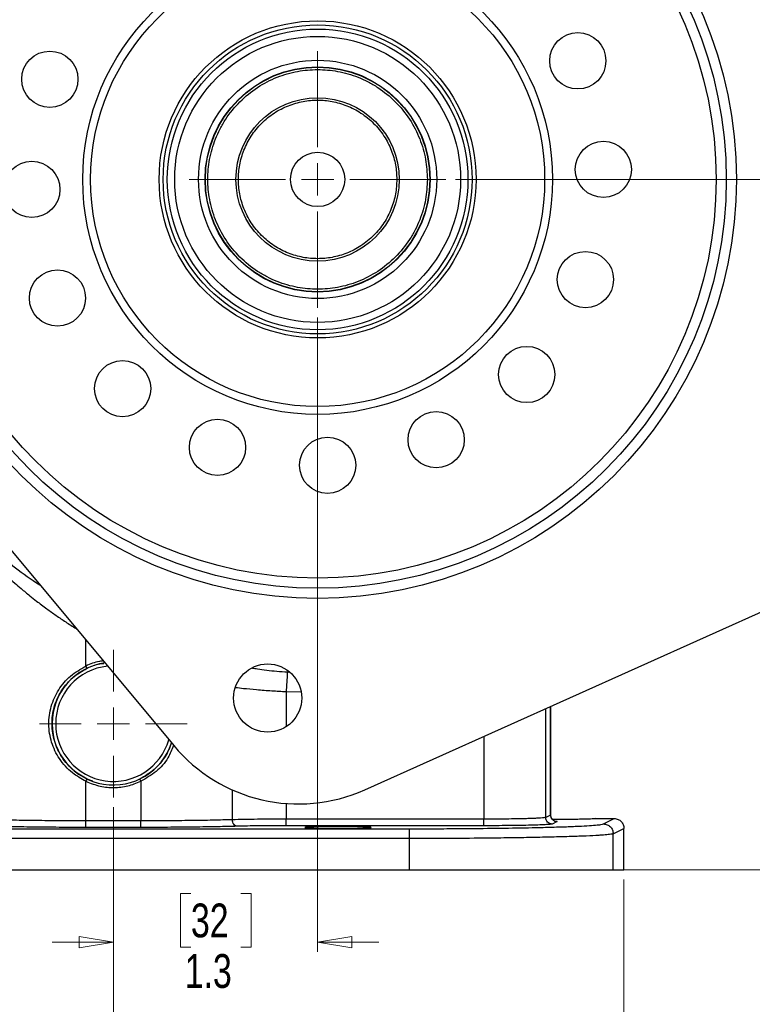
# Model space of a CAD drawing. Header units: inches. Extents: x 0.6 to 16.3, y 0.2 to 11.5.
# Tile 10 of 12: x 10.9 to 13.9, y 4 to 8. Entities that reach past the tile are written whole.
import ezdxf

# ---------------------------------------------------------------- set-up
doc = ezdxf.new("R2010")
doc.units = ezdxf.units.IN
doc.header["$MEASUREMENT"] = 0
doc.styles.add('SLDTEXTSTYLE0', font='TXT', dxfattribs={"width": 0.75})
doc.dimstyles.new('SLDDIMSTYLE0', dxfattribs={"dimtxt": 0.137795, "dimasz": 0.14, "dimexe": 0, "dimexo": 0.0625, "dimgap": 0.034449, "dimtad": 0, "dimtih": 1, "dimtoh": 1, "dimdec": 1, "dimlfac": 1.5, "dimrnd": 1e-09, "dimzin": 12, "dimdsep": 46, "dimtxsty": 'SLDTEXTSTYLE0', "dimblk1": 'CLOSED', "dimblk2": 'CLOSED', "dimsah": 1, "dimcen": 0.09, "dimadec": 0, "dimazin": 3, "dimtfac": 1, "dimtdec": 1, "dimtofl": 0, "dimtmove": 0, "dimatfit": 3, "dimldrblk": 'CLOSED', "dimfxl": 0, "dimfrac": 2, "dimtolj": 1, "dimtzin": 12, "dimarcsym": 0})
doc.dimstyles.new('SLDDIMSTYLE1', dxfattribs={"dimtxt": 0.137795, "dimasz": 0.14, "dimexe": 0, "dimexo": 0.0625, "dimgap": 0.034449, "dimtad": 0, "dimdec": 1, "dimlfac": 1.5, "dimrnd": 1e-09, "dimzin": 12, "dimdsep": 46, "dimtxsty": 'SLDTEXTSTYLE0', "dimblk1": 'CLOSED', "dimblk2": 'CLOSED', "dimsah": 1, "dimcen": 0.09, "dimadec": 0, "dimazin": 3, "dimtfac": 1, "dimtdec": 1, "dimtofl": 0, "dimtmove": 0, "dimatfit": 3, "dimldrblk": 'CLOSED', "dimfxl": 0, "dimfrac": 2, "dimtolj": 1, "dimtzin": 12, "dimarcsym": 0})
doc.dimstyles.new('SLDDIMSTYLE2', dxfattribs={"dimtxt": 0.137795, "dimasz": 0.14, "dimexe": 0, "dimexo": 0.0625, "dimgap": 0.034449, "dimtad": 0, "dimdec": 1, "dimlfac": 1.5, "dimrnd": 1e-09, "dimzin": 12, "dimdsep": 46, "dimtxsty": 'SLDTEXTSTYLE0', "dimblk1": 'CLOSED', "dimblk2": 'CLOSED', "dimsah": 1, "dimcen": 0.09, "dimadec": 0, "dimazin": 3, "dimtfac": 1, "dimtdec": 1, "dimtmove": 0, "dimatfit": 0, "dimldrblk": 'CLOSED', "dimfxl": 0, "dimfrac": 2, "dimtolj": 1, "dimtzin": 12, "dimarcsym": 0})

# ---------------------------------------------------------------- blocks, each defined once
blk = doc.blocks.new('_Closed')
at = {"color": 0, "linetype": 'ByBlock', "lineweight": -2}
for p, q in [((-1, 0.166667), (0, 0)), ((-1, 0.166667), (-1, -0.166667)), ((0, 0), (-1, -0.166667)), ((0, 0), (-1, 0))]:
    blk.add_line(p, q, dxfattribs=at)
blk = doc.blocks.new('_D')
at = {"color": 7, "linetype": 'Continuous', "lineweight": 0}
for p, q in [((12.5323, 9.4048), (15.4774, 9.4048)), ((15.4381, 9.4048), (15.4381, 8.3838)), ((15.2853, 8.3558), (15.2434, 8.3558)), ((15.2434, 8.3558), (15.2434, 8.137)), ((15.5908, 8.3558), (15.6328, 8.3558)), ((15.6328, 8.3558), (15.6328, 8.137)), ((15.2434, 8.137), (15.2853, 8.137)), ((15.6328, 8.137), (15.5908, 8.137)), ((15.4381, 4.535), (15.4381, 7.9309)), ((13.3221, 4.535), (15.4774, 4.535))]:
    blk.add_line(p, q, dxfattribs=at)
at = {"color": 7, "linetype": 'Continuous', "lineweight": 18, "xscale": 0.14, "yscale": 0.14}
for p, rotation in [((15.4381, 9.4048), 90.00000000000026), ((15.4381, 4.535), 270.0000000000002)]:
    blk.add_blockref('_Closed', p, dxfattribs=dict(at, rotation=rotation))
at = {"color": 7, "linetype": 'Continuous', "lineweight": 18, "char_height": 0.1378, "attachment_point": 1, "style": 'SLDTEXTSTYLE0'}
for s, insert in [('186', (15.2853, 8.3147)), ('7.3', (15.3108, 8.1085))]:
    blk.add_mtext(s, dxfattribs=dict(at, insert=insert))
blk = doc.blocks.new('_D_1')
at = {"color": 7, "linetype": 'Continuous', "lineweight": 0}
for p, q in [((14.1299, 6.8319), (14.1299, 3.1849)), ((11.2433, 4.7912), (11.2433, 3.1849)), ((12.1346, 3.4227), (12.0926, 3.4227)), ((12.0926, 3.4227), (12.0926, 3.204)), ((12.4401, 3.4227), (12.4821, 3.4227)), ((12.4821, 3.4227), (12.4821, 3.204)), ((11.2433, 3.2243), (11.9718, 3.2243)), ((14.1299, 3.2243), (12.6029, 3.2243)), ((12.0926, 3.204), (12.1346, 3.204)), ((12.4821, 3.204), (12.4401, 3.204))]:
    blk.add_line(p, q, dxfattribs=at)
at = {"color": 7, "linetype": 'Continuous', "lineweight": 18, "xscale": 0.14, "yscale": 0.14, "rotation": 180.0000000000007}
blk.add_blockref('_Closed', (11.2433, 3.2243), dxfattribs=at)
at = {"color": 7, "linetype": 'Continuous', "lineweight": 18, "xscale": 0.14, "yscale": 0.14}
blk.add_blockref('_Closed', (14.1299, 3.2243), dxfattribs=at)
at = {"color": 7, "linetype": 'Continuous', "lineweight": 18, "char_height": 0.1378, "attachment_point": 1, "style": 'SLDTEXTSTYLE0'}
for s, insert in [('110', (12.1346, 3.3816)), ('4.3', (12.1601, 3.1754))]:
    blk.add_mtext(s, dxfattribs=dict(at, insert=insert))
blk = doc.blocks.new('_D_2')
at = {"color": 7, "linetype": 'Continuous', "lineweight": 0}
for p, q in [((9.0903, 5.7404), (9.0903, 3.1849)), ((11.2433, 4.7912), (11.2433, 3.1849)), ((9.8949, 3.4227), (9.8529, 3.4227)), ((9.8529, 3.4227), (9.8529, 3.204)), ((10.0985, 3.4227), (10.1405, 3.4227)), ((10.1405, 3.4227), (10.1405, 3.204)), ((9.0903, 3.2243), (9.732, 3.2243)), ((11.2433, 3.2243), (10.2613, 3.2243)), ((9.8529, 3.204), (9.8949, 3.204)), ((10.1405, 3.204), (10.0985, 3.204))]:
    blk.add_line(p, q, dxfattribs=at)
at = {"color": 7, "linetype": 'Continuous', "lineweight": 18, "xscale": 0.14, "yscale": 0.14, "rotation": 180.0000000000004}
blk.add_blockref('_Closed', (9.0903, 3.2243, -0.768), dxfattribs=at)
at = {"color": 7, "linetype": 'Continuous', "lineweight": 18, "xscale": 0.14, "yscale": 0.14}
blk.add_blockref('_Closed', (11.2433, 3.2243, -0.768), dxfattribs=at)
at = {"color": 7, "linetype": 'Continuous', "lineweight": 18, "char_height": 0.1378, "attachment_point": 1, "style": 'SLDTEXTSTYLE0'}
for s, insert in [('82', (9.8949, 3.3816)), ('3.2', (9.8694, 3.1754))]:
    blk.add_mtext(s, dxfattribs=dict(at, insert=insert))
blk = doc.blocks.new('_D_3')
at = {"color": 7, "linetype": 'Continuous', "lineweight": 0}
for p, q in [((11.2433, 4.7912), (11.2433, 3.639)), ((9.1599, 4.4957), (9.1599, 3.639)), ((10.3168, 3.8768), (10.2749, 3.8768)), ((10.2749, 3.8768), (10.2749, 3.658)), ((10.5205, 3.8768), (10.5625, 3.8768)), ((10.5625, 3.8768), (10.5625, 3.658)), ((9.1599, 3.6783), (10.154, 3.6783)), ((10.2749, 3.658), (10.3168, 3.658)), ((10.5625, 3.658), (10.5205, 3.658)), ((11.2433, 3.6783), (10.6833, 3.6783))]:
    blk.add_line(p, q, dxfattribs=at)
at = {"color": 7, "linetype": 'Continuous', "lineweight": 18, "xscale": 0.14, "yscale": 0.14, "rotation": 180.0000000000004}
blk.add_blockref('_Closed', (9.1599, 3.6783, -0.768), dxfattribs=at)
at = {"color": 7, "linetype": 'Continuous', "lineweight": 18, "xscale": 0.14, "yscale": 0.14}
blk.add_blockref('_Closed', (11.2433, 3.6783, -0.768), dxfattribs=at)
at = {"color": 7, "linetype": 'Continuous', "lineweight": 18, "char_height": 0.1378, "attachment_point": 1, "style": 'SLDTEXTSTYLE0'}
for s, insert in [('79', (10.3168, 3.8357)), ('3.1', (10.2914, 3.6295))]:
    blk.add_mtext(s, dxfattribs=dict(at, insert=insert))
blk = doc.blocks.new('_D_4')
at = {"color": 7, "linetype": 'Continuous', "lineweight": 0}
for p, q in [((11.2433, 4.7912), (11.2433, 3.639)), ((13.3266, 4.4957), (13.3266, 3.639)), ((12.1855, 3.8768), (12.1436, 3.8768)), ((12.1436, 3.8768), (12.1436, 3.658)), ((12.3892, 3.8768), (12.4312, 3.8768)), ((12.4312, 3.8768), (12.4312, 3.658)), ((11.2433, 3.6783), (12.0227, 3.6783)), ((12.1436, 3.658), (12.1855, 3.658)), ((12.4312, 3.658), (12.3892, 3.658)), ((13.3266, 3.6783), (12.552, 3.6783))]:
    blk.add_line(p, q, dxfattribs=at)
at = {"color": 7, "linetype": 'Continuous', "lineweight": 18, "xscale": 0.14, "yscale": 0.14, "rotation": 180.0000000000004}
blk.add_blockref('_Closed', (11.2433, 3.6783, -0.768), dxfattribs=at)
at = {"color": 7, "linetype": 'Continuous', "lineweight": 18, "xscale": 0.14, "yscale": 0.14}
blk.add_blockref('_Closed', (13.3266, 3.6783, -0.768), dxfattribs=at)
at = {"color": 7, "linetype": 'Continuous', "lineweight": 18, "char_height": 0.1378, "attachment_point": 1, "style": 'SLDTEXTSTYLE0'}
for s, insert in [('79', (12.1855, 3.8357)), ('3.1', (12.1601, 3.6295))]:
    blk.add_mtext(s, dxfattribs=dict(at, insert=insert))
blk = doc.blocks.new('_D_5')
at = {"color": 7, "linetype": 'Continuous', "lineweight": 0}
for p, q in [((12.0766, 6.7884), (12.0766, 4.2014)), ((11.2433, 4.7912), (11.2433, 4.2014)), ((11.5597, 4.4392), (11.5177, 4.4392)), ((11.5177, 4.4392), (11.5177, 4.2205)), ((11.7633, 4.4392), (11.8053, 4.4392)), ((11.8053, 4.4392), (11.8053, 4.2205)), ((11.2433, 4.2407), (10.9933, 4.2407)), ((11.5177, 4.2205), (11.5597, 4.2205)), ((11.8053, 4.2205), (11.7633, 4.2205)), ((12.0766, 4.2407), (12.3266, 4.2407))]:
    blk.add_line(p, q, dxfattribs=at)
at = {"color": 7, "linetype": 'Continuous', "lineweight": 18, "xscale": 0.14, "yscale": 0.14}
blk.add_blockref('_Closed', (11.2433, 4.2407, -0.768), dxfattribs=at)
at = {"color": 7, "linetype": 'Continuous', "lineweight": 18, "xscale": 0.14, "yscale": 0.14, "rotation": 180.0000000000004}
blk.add_blockref('_Closed', (12.0766, 4.2407, -0.768), dxfattribs=at)
at = {"color": 7, "linetype": 'Continuous', "lineweight": 18, "char_height": 0.1378, "attachment_point": 1, "style": 'SLDTEXTSTYLE0'}
for s, insert in [('32', (11.5597, 4.3981)), ('1.3', (11.5342, 4.1919))]:
    blk.add_mtext(s, dxfattribs=dict(at, insert=insert))
blk = doc.blocks.new('_D_6')
at = {"color": 7, "linetype": 'Continuous', "lineweight": 0}
for p, q in [((12.6396, 7.3514), (15.0691, 7.3514)), ((15.0298, 7.3514), (15.0298, 5.3955)), ((14.8771, 5.3675), (14.8351, 5.3675)), ((14.8351, 5.3675), (14.8351, 5.1487)), ((15.1825, 5.3675), (15.2245, 5.3675)), ((15.2245, 5.3675), (15.2245, 5.1487)), ((14.8351, 5.1487), (14.8771, 5.1487)), ((15.2245, 5.1487), (15.1825, 5.1487)), ((15.0298, 4.535), (15.0298, 4.9425)), ((13.3221, 4.535), (15.0691, 4.535))]:
    blk.add_line(p, q, dxfattribs=at)
at = {"color": 7, "linetype": 'Continuous', "lineweight": 18, "xscale": 0.14, "yscale": 0.14}
for p, rotation in [((15.0298, 7.3514, -0.768), 90.0000000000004), ((15.0298, 4.535, -0.768), 270.0000000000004)]:
    blk.add_blockref('_Closed', p, dxfattribs=dict(at, rotation=rotation))
at = {"color": 7, "linetype": 'Continuous', "lineweight": 18, "char_height": 0.1378, "attachment_point": 1, "style": 'SLDTEXTSTYLE0'}
for s, insert in [('107', (14.8771, 5.3263)), ('4.2', (14.9025, 5.1202))]:
    blk.add_mtext(s, dxfattribs=dict(at, insert=insert))
blk = doc.blocks.new('SW_CENTERMARKSYMBOL_0')
at = {"color": 0, "linetype": 'Continuous', "lineweight": 18}
for p, q in [((0, 0.1312), (0, 0.5236)), ((0, 0), (0, 0.0656)), ((-0.1312, 0), (-0.5236, 0)), ((0, 0), (-0.0656, 0)), ((0, 0), (0, -0.0656)), ((0, 0), (0.0656, 0)), ((0.1312, 0), (0.5236, 0)), ((0, -0.1312), (0, -0.5236))]:
    blk.add_line(p, q, dxfattribs=at)
blk = doc.blocks.new('SW_CENTERMARKSYMBOL_1')
at = {"color": 0, "linetype": 'Continuous', "lineweight": 18}
for p, q in [((0, 0.1312), (0, 0.3011)), ((0, 0), (0, 0.0656)), ((-0.1312, 0), (-0.3011, 0)), ((0, 0), (-0.0656, 0)), ((0, 0), (0, -0.0656)), ((0, 0), (0.0656, 0)), ((0.1312, 0), (0.3011, 0)), ((0, -0.1312), (0, -0.3011))]:
    blk.add_line(p, q, dxfattribs=at)

msp = doc.modelspace()

# ---------------------------------------------------------------- linework, layer by layer
at = {"color": 7, "linetype": 'Continuous', "lineweight": 25}
for p, q in [((9.4224, 7.5235), (11.4893, 5.0424)), ((12.269, 4.8621), (14.2946, 5.7705)), ((11.1358, 5.3578), (11.1315, 5.3668)), ((13.0276, 4.759), (13.0276, 5.2023)), ((11.1315, 4.8966), (11.1358, 4.9056)), ((11.1597, 4.8974), (11.1358, 4.9056)), ((11.3507, 4.9056), (11.3438, 4.9032)), ((11.355, 4.8966), (11.3507, 4.9056)), ((11.1315, 4.7352), (11.1315, 4.8966)), ((11.355, 4.8966), (11.355, 4.7352)), ((12.7545, 4.7422), (11.9483, 4.7422)), ((13.0273, 4.7591), (13.0074, 4.7492)), ((13.0276, 4.759), (13.0276, 4.759)), ((13.2123, 4.7447), (13.2866, 4.7447)), ((13.2428, 4.7228), (13.2866, 4.7447)), ((10.036, 4.7031), (12.4505, 4.7031)), ((11.355, 4.7352), (11.1315, 4.7352)), ((11.355, 4.7086), (11.1315, 4.7086)), ((12.7545, 4.7156), (11.9483, 4.7156)), ((13.0539, 4.7324), (13.0341, 4.7225)), ((13.2827, 4.6828), (13.3266, 4.7047)), ((13.3266, 4.535), (13.3266, 4.7047)), ((12.4505, 4.6631), (10.036, 4.6631)), ((12.4505, 4.6631), (12.4505, 4.535)), ((13.2827, 4.535), (13.2827, 4.6828)), ((10.036, 4.535), (12.4505, 4.535)), ((12.4505, 4.535), (13.2827, 4.535)), ((13.2827, 4.535), (13.3266, 4.535))]:
    msp.add_line(p, q, dxfattribs=at)
at = {"color": 8, "linetype": 'Continuous', "lineweight": 25}
for p, q in [((11.1315, 5.3668), (11.1315, 5.4719)), ((11.9532, 5.3425), (11.9632, 5.3419)), ((11.9483, 5.2627), (11.9483, 5.1194)), ((11.9483, 5.2627), (12.0067, 5.262)), ((13.0074, 4.7492), (13.0074, 5.1932)), ((13.0273, 4.7591), (13.0273, 5.2021)), ((12.7545, 5.0798), (12.7545, 4.7422)), ((11.7289, 4.7399), (11.7289, 4.8613)), ((11.9483, 4.806), (11.9483, 4.7422))]:
    msp.add_line(p, q, dxfattribs=at)
at = {"color": 7, "linetype": 'Continuous', "lineweight": 25}
for centre, radius in [((12.0766, 7.3514), 1.7087), ((12.0766, 7.3514), 1.6673), ((12.0766, 7.3514), 1.626), ((12.0766, 7.3514), 0.9583), ((12.0766, 7.3514), 0.9263), ((12.0766, 7.3514), 0.6467), ((12.0766, 7.3514), 0.6302), ((12.0766, 7.3514), 0.6134), ((12.0766, 7.3514), 0.5833), ((13.1382, 7.8352), 0.1147), ((10.9838, 7.76), 0.1147), ((12.0766, 7.3514), 0.4859), ((12.0766, 7.3514), 0.4593), ((12.0766, 7.3514), 0.458), ((12.0766, 7.3514), 0.3333), ((13.2425, 7.3922), 0.1147), ((12.0766, 7.3514), 0.1107), ((10.9106, 7.3107), 0.1147), ((13.1694, 6.9429), 0.1147), ((11.015, 6.8676), 0.1147), ((12.9298, 6.5558), 0.1147), ((11.2809, 6.4982), 0.1147), ((12.5604, 6.2898), 0.1147), ((11.668, 6.2587), 0.1147), ((12.1173, 6.1855), 0.1147), ((11.8729, 5.2362), 0.139)]:
    msp.add_circle(centre, radius, dxfattribs=at)
for centre, radius, start, end in [((11.2433, 5.1317), 0.2501, 97.7405, 180), ((11.2433, 5.1317), 0.2355, 95.7292, 180), ((11.2433, 5.1317), 0.2501, 180, 341.6386), ((11.2433, 5.1317), 0.2355, 180, 343.8658), ((11.9981, 5.4662), 0.6621, 219.7975, 294.1557)]:
    msp.add_arc(centre, radius, start, end, dxfattribs=at)
for points, knots in [([(12.5246, 7.3514), (12.5231, 7.3788), (12.5201, 7.435), (12.4952, 7.5185), (12.4539, 7.5988), (12.3956, 7.6705), (12.3357, 7.7191), (12.283, 7.7499), (12.2292, 7.7744), (12.1602, 7.7943), (12.0766, 7.8019), (11.993, 7.7943), (11.9095, 7.7703), (11.8292, 7.7287), (11.7576, 7.6705), (11.7089, 7.6106), (11.6781, 7.5579), (11.6536, 7.504), (11.6337, 7.435), (11.6261, 7.3514), (11.6338, 7.2678), (11.6578, 7.1843), (11.6994, 7.104), (11.7575, 7.0324), (11.8175, 6.9837), (11.8702, 6.953), (11.924, 6.9284), (11.993, 6.9086), (12.0766, 6.9009), (12.1602, 6.9086), (12.2437, 6.9326), (12.324, 6.9742), (12.3956, 7.0324), (12.4443, 7.0923), (12.4751, 7.145), (12.4995, 7.1988), (12.5202, 7.2678), (12.5231, 7.3241), (12.5246, 7.3514)], [0, 0, 0, 0, 0.029124, 0.059993, 0.092145, 0.124979, 0.157814, 0.173908, 0.190007, 0.220876, 0.25, 0.279124, 0.309993, 0.342145, 0.374979, 0.407814, 0.423908, 0.440007, 0.470876, 0.5, 0.529124, 0.559993, 0.592145, 0.624979, 0.657814, 0.673908, 0.690007, 0.720876, 0.75, 0.779124, 0.809993, 0.842145, 0.874979, 0.907814, 0.923908, 0.940007, 0.970876, 1, 1, 1, 1]), ([(12.3999, 7.3514), (12.3989, 7.3712), (12.3967, 7.4118), (12.3787, 7.472), (12.3489, 7.53), (12.3068, 7.5817), (12.2551, 7.6237), (12.1972, 7.6537), (12.1369, 7.671), (12.0766, 7.6766), (12.0162, 7.671), (11.956, 7.6537), (11.898, 7.6237), (11.8463, 7.5817), (11.8043, 7.53), (11.7743, 7.472), (11.757, 7.4118), (11.7514, 7.3514), (11.757, 7.2911), (11.7743, 7.2308), (11.8043, 7.1729), (11.8463, 7.1212), (11.898, 7.0792), (11.956, 7.0492), (12.0162, 7.0318), (12.0766, 7.0263), (12.1369, 7.0318), (12.1972, 7.0492), (12.2551, 7.0792), (12.3068, 7.1212), (12.3489, 7.1729), (12.3787, 7.2308), (12.3967, 7.2911), (12.3989, 7.3317), (12.3999, 7.3514)], [0, 0, 0, 0, 0.029129, 0.060003, 0.09216, 0.125, 0.15784, 0.189997, 0.220871, 0.25, 0.279129, 0.310003, 0.34216, 0.375, 0.40784, 0.439997, 0.470871, 0.5, 0.529129, 0.560003, 0.59216, 0.625, 0.65784, 0.689997, 0.720871, 0.75, 0.779129, 0.810003, 0.84216, 0.875, 0.90784, 0.939997, 0.970871, 1, 1, 1, 1]), ([(11.2019, 5.3874), (11.1966, 5.3869), (11.1721, 5.3848), (11.1493, 5.3747), (11.1315, 5.3668)], [0, 0, 0, 0, 0.2169142, 1, 1, 1, 1]), ([(11.1315, 4.8966), (11.1124, 4.9072), (11.0701, 4.9307), (11.021, 4.986), (10.988, 5.0546), (10.9763, 5.1289), (10.9864, 5.2035), (11.0174, 5.2714), (11.0659, 5.3295), (11.1096, 5.3543), (11.1315, 5.3668)], [0, 0, 0, 0, 0.110557, 0.244359, 0.370145, 0.495459, 0.620747, 0.74649, 0.872816, 1, 1, 1, 1]), ([(11.1358, 4.9056), (11.1177, 4.9158), (11.0882, 4.9324), (11.0556, 4.9647), (11.026, 5.0033), (11.0005, 5.0577), (10.9895, 5.129), (10.999, 5.2005), (11.0216, 5.2515), (11.0485, 5.2903), (11.0805, 5.3258), (11.1151, 5.3458), (11.1358, 5.3578)], [0, 0, 0, 0, 0.109612, 0.178875, 0.243391, 0.369472, 0.495466, 0.621335, 0.74709, 0.789428, 0.874001, 1, 1, 1, 1]), ([(11.1358, 5.3578), (11.1529, 5.3654), (11.1749, 5.3751), (11.1987, 5.3772), (11.204, 5.3777)], [0, 0, 0, 0, 0.7765985, 1, 1, 1, 1]), ([(11.48, 5.0537), (11.4727, 5.0345), (11.4627, 5.008), (11.4372, 4.9724), (11.4056, 4.9373), (11.3713, 4.9175), (11.3507, 4.9056)], [0, 0, 0, 0, 0.303087, 0.417629, 0.651767, 1, 1, 1, 1]), ([(11.4884, 5.0424), (11.4816, 5.0254), (11.4656, 4.9855), (11.4197, 4.9337), (11.3766, 4.909), (11.355, 4.8966)], [0, 0, 0, 0, 0.270668, 0.634109, 1, 1, 1, 1]), ([(11.1315, 4.8966), (11.1507, 4.889), (11.1874, 4.8745), (11.2459, 4.8696), (11.3025, 4.8756), (11.3375, 4.8896), (11.355, 4.8966)], [0, 0, 0, 0, 0.267136, 0.511398, 0.755624, 1, 1, 1, 1]), ([(11.1315, 4.7352), (11.0965, 4.7353), (11.0261, 4.7354), (10.9263, 4.7364), (10.8333, 4.7378), (10.7832, 4.7392), (10.7576, 4.7399)], [0, 0, 0, 0, 0.2481, 0.499972, 0.743507, 1, 1, 1, 1]), ([(11.7289, 4.7399), (11.7033, 4.7392), (11.6532, 4.7378), (11.5602, 4.7364), (11.4604, 4.7354), (11.39, 4.7353), (11.355, 4.7352)], [0, 0, 0, 0, 0.256504, 0.500028, 0.751904, 1, 1, 1, 1]), ([(11.9483, 4.7422), (11.9286, 4.7422), (11.8886, 4.7421), (11.8303, 4.7417), (11.7747, 4.7409), (11.7443, 4.7402), (11.7289, 4.7399)], [0, 0, 0, 0, 0.238021, 0.484026, 0.738019, 1, 1, 1, 1]), ([(11.7489, 4.7132), (11.7463, 4.7137), (11.7411, 4.7146), (11.7346, 4.7208), (11.73, 4.7295), (11.7293, 4.7364), (11.7289, 4.7399)], [0, 0, 0, 0, 0.249989, 0.500002, 0.749986, 1, 1, 1, 1]), ([(13.0074, 4.7492), (13.0055, 4.7487), (13.0021, 4.7478), (12.9875, 4.7466), (12.9705, 4.7457), (12.9511, 4.7449), (12.925, 4.7441), (12.8907, 4.7433), (12.847, 4.7427), (12.8011, 4.7423), (12.7699, 4.7422), (12.7545, 4.7422)], [0, 0, 0, 0, 0.135628, 0.240666, 0.332542, 0.419044, 0.500173, 0.629903, 0.75645, 0.879814, 1, 1, 1, 1]), ([(13.0397, 4.7371), (13.0397, 4.7372), (13.0396, 4.7374), (13.0374, 4.7388), (13.0352, 4.7407), (13.0337, 4.7422), (13.0323, 4.744), (13.031, 4.7459), (13.03, 4.748), (13.0281, 4.7527), (13.0278, 4.7564), (13.0276, 4.7594)], [0, 0, 0, 0, 0.173437, 0.40557, 0.487967, 0.553664, 0.60808, 0.657168, 0.70611, 0.758063, 1, 1, 1, 1]), ([(13.2123, 4.7447), (13.2104, 4.7442), (13.2077, 4.7436), (13.1907, 4.7427), (13.1732, 4.7422), (13.1515, 4.7417), (13.12, 4.7413), (13.079, 4.741), (13.0485, 4.7413), (13.0346, 4.7414)], [0, 0, 0, 0, 0.199353, 0.306662, 0.416241, 0.525813, 0.6331, 0.83239, 1, 1, 1, 1]), ([(13.2866, 4.7447), (13.2894, 4.7445), (13.295, 4.7442), (13.305, 4.7408), (13.3157, 4.7335), (13.3248, 4.7205), (13.326, 4.71), (13.3266, 4.7047)], [0, 0, 0, 0, 0.136271, 0.265338, 0.500864, 0.74927, 1, 1, 1, 1]), ([(11.1315, 4.7086), (11.0948, 4.7086), (11.0206, 4.7088), (10.9141, 4.7097), (10.8162, 4.7112), (10.7636, 4.7125), (10.7376, 4.7132)], [0, 0, 0, 0, 0.247175, 0.499974, 0.752788, 1, 1, 1, 1]), ([(11.7489, 4.7132), (11.7229, 4.7125), (11.6703, 4.7112), (11.5724, 4.7097), (11.4659, 4.7088), (11.3917, 4.7086), (11.355, 4.7086)], [0, 0, 0, 0, 0.247212, 0.500026, 0.752825, 1, 1, 1, 1]), ([(11.9483, 4.7156), (11.9297, 4.7155), (11.8922, 4.7155), (11.8383, 4.715), (11.7887, 4.7143), (11.762, 4.7136), (11.7489, 4.7132)], [0, 0, 0, 0, 0.247175, 0.499974, 0.752788, 1, 1, 1, 1]), ([(12.1599, 4.7122), (12.177, 4.7122), (12.2032, 4.7121), (12.2348, 4.7117), (12.2565, 4.7112), (12.2742, 4.7107), (12.2905, 4.7098), (12.2989, 4.7087), (12.2905, 4.7076), (12.2742, 4.7067), (12.2565, 4.7062), (12.2348, 4.7057), (12.2032, 4.7053), (12.1599, 4.7051), (12.1166, 4.7053), (12.085, 4.7057), (12.0633, 4.7062), (12.0457, 4.7067), (12.0293, 4.7076), (12.021, 4.7087), (12.0293, 4.7098), (12.0457, 4.7107), (12.0633, 4.7112), (12.085, 4.7117), (12.1166, 4.7121), (12.1429, 4.7122), (12.1599, 4.7122)], [0, 0, 0, 0, 0.059855, 0.092077, 0.124986, 0.157897, 0.190126, 0.25, 0.309874, 0.342103, 0.375014, 0.407923, 0.440145, 0.5, 0.559855, 0.592077, 0.624986, 0.657897, 0.690126, 0.75, 0.809874, 0.842103, 0.875014, 0.907923, 0.940145, 1, 1, 1, 1]), ([(12.4505, 4.7031), (12.4819, 4.7031), (12.5454, 4.7032), (12.6407, 4.7037), (12.7524, 4.7046), (12.8758, 4.7062), (12.9864, 4.7084), (13.0695, 4.7108), (13.1295, 4.713), (13.1771, 4.7154), (13.2117, 4.7179), (13.2346, 4.7203), (13.2401, 4.722), (13.2428, 4.7228)], [0, 0, 0, 0, 0.078024, 0.1583, 0.240693, 0.368993, 0.499829, 0.587101, 0.673632, 0.759233, 0.841639, 0.921945, 1, 1, 1, 1]), ([(13.0341, 4.7225), (13.0324, 4.7221), (13.0288, 4.7212), (13.0116, 4.7199), (12.9848, 4.7186), (12.9485, 4.7175), (12.9046, 4.7166), (12.8558, 4.716), (12.8052, 4.7156), (12.7711, 4.7156), (12.7545, 4.7156)], [0, 0, 0, 0, 0.117095, 0.240726, 0.369129, 0.500054, 0.63097, 0.759348, 0.882944, 1, 1, 1, 1]), ([(13.2827, 4.6828), (13.2812, 4.6823), (13.2783, 4.6813), (13.2689, 4.6799), (13.2571, 4.6786), (13.2433, 4.6775), (13.2284, 4.6764), (13.2027, 4.6749), (13.1612, 4.6729), (13.0972, 4.6707), (13.0239, 4.6688), (12.9416, 4.6671), (12.8499, 4.6656), (12.7376, 4.6643), (12.604, 4.6633), (12.5012, 4.6632), (12.4505, 4.6631)], [0, 0, 0, 0, 0.048662, 0.093916, 0.13576, 0.174195, 0.209221, 0.240837, 0.332658, 0.419113, 0.500199, 0.587072, 0.672529, 0.756568, 0.879872, 1, 1, 1, 1])]:
    msp.add_open_spline(points, degree=3, knots=knots, dxfattribs=at)
at = {"color": 8, "linetype": 'Continuous', "lineweight": 25}
for points, knots in [([(10.7577, 5.8348), (10.7857, 5.8126), (10.8415, 5.7685), (10.9066, 5.7203), (10.9436, 5.6972), (10.9441, 5.6968)], [0, 0, 0, 0, 0.497597, 0.993046, 1, 1, 1, 1]), ([(10.764, 5.7744), (10.7711, 5.7677), (10.7862, 5.7535), (10.8119, 5.7301), (10.8391, 5.7061), (10.8695, 5.6801), (10.899, 5.6559), (10.9339, 5.6284), (10.9695, 5.6016), (11.0093, 5.5731), (11.0493, 5.5461), (11.0772, 5.5278), (11.0922, 5.5187), (11.0929, 5.5182)], [0, 0, 0, 0, 0.08105, 0.172635, 0.274769, 0.357568, 0.469231, 0.550703, 0.671069, 0.777679, 0.883674, 0.994708, 1, 1, 1, 1]), ([(11.8103, 5.3587), (11.8172, 5.3575), (11.8343, 5.3546), (11.8684, 5.3501), (11.9097, 5.3456), (11.9387, 5.3435), (11.9532, 5.3425)], [0, 0, 0, 0, 0.184352, 0.457849, 0.729713, 1, 1, 1, 1]), ([(11.7416, 5.2797), (11.7522, 5.2784), (11.7775, 5.2753), (11.828, 5.2704), (11.8872, 5.2658), (11.9286, 5.2637), (11.9483, 5.2627)], [0, 0, 0, 0, 0.193748, 0.4624488, 0.7442917, 1, 1, 1, 1]), ([(13.0434, 4.7347), (13.0452, 4.7345), (13.0554, 4.7338), (13.0546, 4.733), (13.0539, 4.7324)], [0, 0, 0, 0, 0.1807968, 1, 1, 1, 1])]:
    msp.add_open_spline(points, degree=3, knots=knots, dxfattribs=at)
at = {"color": 7, "linetype": 'Continuous', "lineweight": 25}
for points in [[(11.9532, 5.3425), (11.9531, 5.341), (11.9529, 5.338), (11.9518, 5.3194), (11.9502, 5.2934), (11.9489, 5.273), (11.9483, 5.2627)], [(11.9483, 4.7156), (11.9483, 4.716), (11.9483, 4.717), (11.9483, 4.7232), (11.9483, 4.7319), (11.9483, 4.7388), (11.9483, 4.7422)], [(12.7545, 4.7156), (12.7545, 4.716), (12.7545, 4.717), (12.7545, 4.7232), (12.7545, 4.7319), (12.7545, 4.7388), (12.7545, 4.7422)], [(13.0341, 4.7225), (13.0306, 4.7229), (13.0236, 4.7237), (13.0148, 4.7299), (13.0087, 4.7387), (13.0079, 4.7457), (13.0074, 4.7492)], [(13.0539, 4.7324), (13.0504, 4.7328), (13.0434, 4.7336), (13.0346, 4.7398), (13.0285, 4.7486), (13.0277, 4.7556), (13.0273, 4.7591)], [(11.1315, 4.7086), (11.1315, 4.7091), (11.1315, 4.71), (11.1315, 4.7162), (11.1315, 4.7249), (11.1315, 4.7318), (11.1315, 4.7352)], [(11.355, 4.7086), (11.355, 4.7091), (11.355, 4.71), (11.355, 4.7162), (11.355, 4.7249), (11.355, 4.7318), (11.355, 4.7352)], [(12.4505, 4.7031), (12.4505, 4.7024), (12.4505, 4.701), (12.4505, 4.6917), (12.4505, 4.6786), (12.4505, 4.6683), (12.4505, 4.6631)], [(13.2428, 4.7228), (13.248, 4.7222), (13.2585, 4.721), (13.2717, 4.7117), (13.2809, 4.6985), (13.2821, 4.6881), (13.2827, 4.6828)]]:
    msp.add_open_spline(points, degree=3, dxfattribs=at)

# ---------------------------------------------------------------- block references
at = {"color": 7, "linetype": 'Continuous', "lineweight": 0}
for name, p in [('SW_CENTERMARKSYMBOL_0', (12.0766, 7.3514)), ('SW_CENTERMARKSYMBOL_1', (11.2433, 5.1317))]:
    msp.add_blockref(name, p, dxfattribs=at)

# ---------------------------------------------------------------- dimensions: what is measured, and where the dimension line sits
at = {"color": 7, "linetype": 'Continuous', "lineweight": 18}
for base, p1, p2, angle, dimstyle, picture, middle in [((15.4381, 4.535), (12.493, 9.4048), (13.2827, 4.535), 90, 'SLDDIMSTYLE0', '_D', (15.4381, 8.1573)), ((15.0298, 4.535), (12.6002, 7.3514), (13.2827, 4.535), 90, 'SLDDIMSTYLE0', '_D_6', (15.0298, 5.169)), ((11.2433, 3.2243), (14.1299, 6.8713), (11.2433, 4.8306), 0, 'SLDDIMSTYLE1', '_D_1', (12.2874, 3.2243))]:
    dim = msp.add_linear_dim(base=base, p1=p1, p2=p2, angle=angle, dimstyle=dimstyle, dxfattribs=at)
    dim.commit()
    dim.dimension.update_dxf_attribs({"geometry": picture, "text_midpoint": middle, "dimtype": 160})
for base, p1, p2, dimstyle, picture, middle in [((12.0766, 4.2407), (11.2433, 4.8306), (12.0766, 6.8278), 'SLDDIMSTYLE2', '_D_5', (11.6615, 4.2407)), ((11.2433, 3.2243), (9.0903, 5.7798), (11.2433, 4.8306), 'SLDDIMSTYLE1', '_D_2', (9.9967, 3.2243)), ((11.2433, 3.6783), (9.1599, 4.535), (11.2433, 4.8306), 'SLDDIMSTYLE1', '_D_3', (10.4187, 3.6783)), ((13.3266, 3.6783), (11.2433, 4.8306), (13.3266, 4.535), 'SLDDIMSTYLE1', '_D_4', (12.2874, 3.6783))]:
    dim = msp.add_linear_dim(base=base, p1=p1, p2=p2, dimstyle=dimstyle, dxfattribs=at)
    dim.commit()
    dim.dimension.update_dxf_attribs({"geometry": picture, "text_midpoint": middle, "dimtype": 160})

doc.saveas('drawing.dxf')
